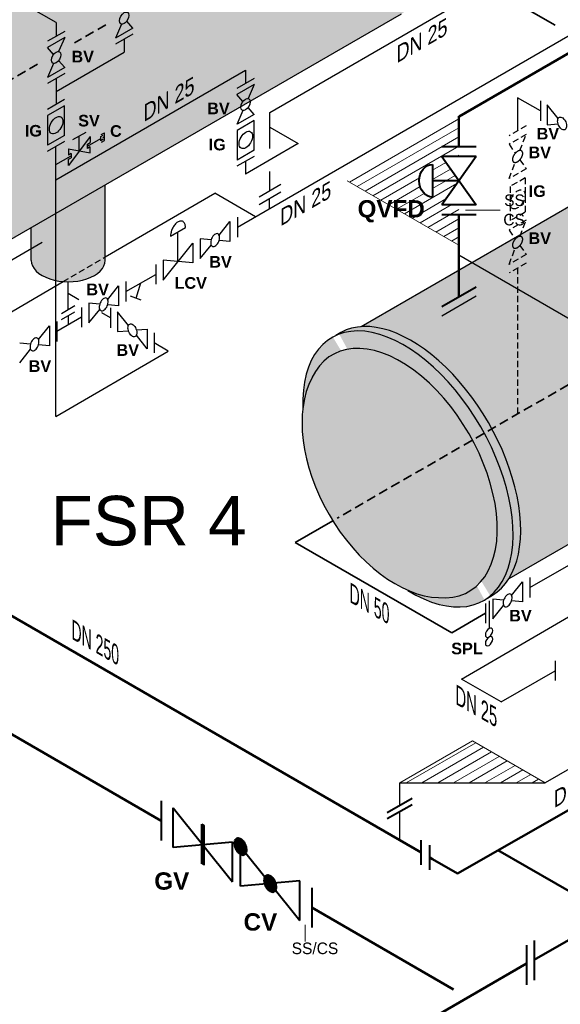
# Model space of a CAD drawing. Header units: millimetres. Extents: x 244 to 2461, y -1517 to 72.
# Tile 15 of 32: x 1331 to 1440, y -1061 to -862. Entities that reach past the tile are written whole.
import ezdxf

# ---------------------------------------------------------------- set-up
doc = ezdxf.new("R2010")
doc.units = ezdxf.units.MM
doc.linetypes.add('VERDECKT2', pattern=[0.1875, 0.125, -0.0625])
for name, color, linetype, lineweight in [('Armatur-Entleerung', 7, 'Continuous', 30), ('Armaturen-Auslagerung', 7, 'Continuous', 40), ('Armaturen-Einlagerung', 7, 'Continuous', 40), ('Auslagerung', 1, 'Continuous', 50), ('Einlagerung', 5, 'Continuous', 50), ('Entleerung', 74, 'Continuous', 35), ('Hilfslinie', 254, 'Continuous', 9), ('Text', 7, 'Continuous', 18), ('Text groß', 7, 'Continuous', 18)]:
    doc.layers.add(name, color=color, linetype=linetype, lineweight=lineweight)
for name, color, linetype in [('DN 025-', 8, 'Continuous'), ('Druckmesseinrichtung', 2, 'Continuous'), ('effekte', 7, 'Continuous'), ('Filter', 8, 'Continuous'), ('Langsame Befüllung', 40, 'Continuous'), ('Probeentnahme', 1, 'Continuous')]:
    doc.layers.add(name, color=color, linetype=linetype)
doc.styles.add('isotext', font='arial.ttf', dxfattribs={"oblique": 30, "height": 3})

msp = doc.modelspace()

# ---------------------------------------------------------------- hatches: boundary and pattern name
at = {"layer": 'effekte', "true_color": 0xc9c8c0}
h = msp.add_hatch(color=9, dxfattribs=at)
edge = h.paths.add_edge_path()
edge.add_line((907, -808.93), (787.99, -740.22))
edge.add_line((787.99, -740.22), (787.99, -869.96))
edge.add_line((787.99, -869.96), (1382.83, -1213.39))
edge.add_line((1382.83, -1213.39), (1412.02, -1196.54))
edge.add_line((1412.02, -1196.54), (1401.34, -1190.37))
edge.add_ellipse((1397.01, -1187.87), major_axis=(3.06, -5.3), ratio=0.57735, start_angle=0, end_angle=45, ccw=False)
edge.add_line((1400.08, -1193.18), (1394.24, -1196.55))
edge.add_ellipse((1391.77, -1190.9), major_axis=(3.06, -5.3), ratio=0.57735, start_angle=180, end_angle=360, ccw=False)
edge.add_ellipse((1391.77, -1190.9), major_axis=(3.06, -5.3), ratio=0.57735, start_angle=0, end_angle=180)
edge.add_line((1388.71, -1185.6), (1390.89, -1184.34))
edge.add_line((1390.89, -1184.34), (1346.3, -1158.6))
edge.add_ellipse((1341.97, -1156.1), major_axis=(3.06, -5.3), ratio=0.57735, start_angle=0, end_angle=45, ccw=False)
edge.add_line((1345.04, -1161.4), (1339.2, -1164.77))
edge.add_ellipse((1336.73, -1159.12), major_axis=(3.06, -5.3), ratio=0.57735, start_angle=180, end_angle=360, ccw=False)
edge.add_ellipse((1336.73, -1159.12), major_axis=(3.06, -5.3), ratio=0.57735, start_angle=0, end_angle=180)
edge.add_line((1333.67, -1153.82), (1335.85, -1152.56))
edge.add_line((1335.85, -1152.56), (1044.98, -984.63))
edge.add_ellipse((1040.65, -982.13), major_axis=(3.06, -5.3), ratio=0.57735, start_angle=0, end_angle=45, ccw=False)
edge.add_line((1043.71, -987.43), (1037.88, -990.8))
edge.add_ellipse((1035.4, -985.15), major_axis=(3.06, -5.3), ratio=0.57735, start_angle=180, end_angle=360, ccw=False)
edge.add_ellipse((1035.4, -985.15), major_axis=(3.06, -5.3), ratio=0.57735, start_angle=0, end_angle=180)
edge.add_line((1032.34, -979.85), (1034.53, -978.59))
edge.add_line((1034.53, -978.59), (989.94, -952.85))
edge.add_ellipse((985.61, -950.35), major_axis=(3.06, -5.3), ratio=0.57735, start_angle=0, end_angle=45, ccw=False)
edge.add_line((988.67, -955.65), (982.84, -959.02))
edge.add_ellipse((980.36, -953.38), major_axis=(3.06, -5.3), ratio=0.57735, start_angle=180, end_angle=360, ccw=False)
edge.add_ellipse((980.36, -953.38), major_axis=(3.06, -5.3), ratio=0.57735, start_angle=0, end_angle=180)
edge.add_line((977.3, -948.07), (979.49, -946.81))
edge.add_line((979.49, -946.81), (934.9, -921.07))
edge.add_ellipse((930.57, -918.57), major_axis=(3.06, -5.3), ratio=0.57735, start_angle=0, end_angle=45, ccw=False)
edge.add_line((933.63, -923.87), (927.8, -927.24))
edge.add_ellipse((925.32, -921.6), major_axis=(3.06, -5.3), ratio=0.57735, start_angle=180, end_angle=360, ccw=False)
edge.add_ellipse((925.32, -921.6), major_axis=(3.06, -5.3), ratio=0.57735, start_angle=0, end_angle=180)
edge.add_line((922.26, -916.3), (924.45, -915.04))
edge.add_line((924.45, -915.04), (907, -904.96))
edge.add_line((907, -904.96), (907, -808.93))
at = {"layer": 'effekte'}
h = msp.add_hatch(color=253, dxfattribs=at)
h.set_gradient(color1=(156, 156, 156), rotation=30, tint=1, name='CURVED')
edge = h.paths.add_edge_path()
edge.add_ellipse((1393.09, -835.7), major_axis=(-14.7, 25.46), ratio=0.582653, start_angle=179.9994, end_angle=360)
edge.add_line((1378.39, -810.25), (1342.81, -830.9))
edge.add_line((1342.81, -830.9), (1342.81, -842.49))
edge.add_ellipse((1337.67, -842.1), major_axis=(5.14, 0), ratio=0.57543, start_angle=180, end_angle=360, ccw=False)
edge.add_line((1332.52, -842.1), (1332.52, -836.5))
edge.add_line((1332.52, -836.5), (1290.12, -860.98))
edge.add_ellipse((1301.09, -888.82), major_axis=(-15.32, 26.54), ratio=0.554278, start_angle=196.4345, end_angle=344.9374, ccw=False)
edge.add_line((1319.95, -911.87), (1407.79, -861.16))
h = msp.add_hatch(color=253, dxfattribs=at)
h.set_gradient(color1=(156, 156, 156), rotation=30, tint=1, name='CURVED')
edge = h.paths.add_edge_path()
edge.add_ellipse((1502.69, -898.98), major_axis=(-14.7, 25.46), ratio=0.582653, start_angle=179.9994, end_angle=360)
edge.add_line((1487.99, -873.52), (1452.41, -894.18))
edge.add_line((1452.41, -894.18), (1452.41, -905.77))
edge.add_ellipse((1447.27, -905.38), major_axis=(5.14, 0), ratio=0.57543, start_angle=180, end_angle=360, ccw=False)
edge.add_line((1442.12, -905.38), (1442.12, -899.78))
edge.add_line((1442.12, -899.78), (1399.72, -924.26))
edge.add_ellipse((1410.69, -952.09), major_axis=(-15.32, 26.54), ratio=0.554278, start_angle=196.4345, end_angle=344.9374, ccw=False)
edge.add_line((1429.55, -975.15), (1517.39, -924.43))
h = msp.add_hatch(color=253, dxfattribs=at)
h.set_gradient(color1=(156, 156, 156), rotation=30, tint=1, name='CURVED')
edge = h.paths.add_edge_path()
edge.add_ellipse((1340.58, -910.88), major_axis=(-7.47, 0), ratio=0.57735, start_angle=0, end_angle=180)
edge.add_line((1348.06, -910.88), (1348.06, -895.64))
edge.add_line((1348.06, -895.64), (1333.11, -904.27))
edge.add_line((1333.11, -904.27), (1333.11, -910.88))
h = msp.add_hatch(color=253, dxfattribs=at)
h.set_gradient(color1=(156, 156, 156), rotation=30, tint=1, name='CURVED')
edge = h.paths.add_edge_path()
edge.add_ellipse((1409.16, -952.98), major_axis=(-15.32, 26.54), ratio=0.554278, start_angle=133.832, end_angle=406.168)
edge.add_ellipse((1407.7, -953.82), major_axis=(-13.69, 23.71), ratio=0.61051, start_angle=20.785, end_angle=39.1875, ccw=False)
edge.add_ellipse((1407.7, -953.82), major_axis=(13.79, -23.89), ratio=0.57735, start_angle=338.1312, end_angle=561.8688, ccw=False)
edge.add_ellipse((1407.7, -953.82), major_axis=(-13.69, 23.71), ratio=0.61051, start_angle=140.8125, end_angle=159.215, ccw=False)
edge = h.paths.add_edge_path()
edge.add_ellipse((1409.16, -952.98), major_axis=(-15.32, 26.54), ratio=0.554278, start_angle=182.9857, end_angle=357.0143, ccw=False)
edge.add_ellipse((1410.69, -952.09), major_axis=(-15.32, 26.54), ratio=0.554278, start_angle=177.0143, end_angle=362.9857)
h = msp.add_hatch(color=253, dxfattribs=at)
h.set_gradient(color1=(156, 156, 156), rotation=30, tint=1, name='CURVED')
edge = h.paths.add_edge_path()
edge.add_ellipse((1407.7, -953.82), major_axis=(13.79, -23.89), ratio=0.57735, start_angle=338.1312, end_angle=561.8688)
edge.add_ellipse((1407.7, -953.82), major_axis=(-13.69, 23.71), ratio=0.61051, start_angle=20.785, end_angle=159.215)
at = {"layer": 'Hilfslinie', "ltscale": 0.8}
h = msp.add_hatch(dxfattribs=at)
h.set_pattern_fill('ANSI31', color=256, scale=0.5, angle=345, style=0)
h.set_pattern_definition([(30, (-379.265, -705.4517), (-0.79375, 1.3748153), [])])
edge = h.paths.add_edge_path()
edge.add_line((1396.87, -894.8), (1419.44, -907.83))
edge.add_line((1419.44, -907.83), (1419.44, -899.69))
edge.add_line((1419.44, -899.69), (1415.98, -899.69))
edge.add_line((1415.98, -899.69), (1419.44, -894.8))
edge.add_line((1419.44, -894.8), (1414.15, -894.8))
edge.add_line((1414.15, -894.8), (1414.15, -898.11))
edge.add_ellipse((1414.15, -894.8), major_axis=(0, 3.31), ratio=0.816612, start_angle=0, end_angle=180, ccw=False)
edge.add_line((1414.15, -891.49), (1414.15, -894.8))
edge.add_line((1414.15, -894.8), (1419.44, -894.8))
edge.add_line((1419.44, -894.8), (1415.98, -889.91))
edge.add_line((1415.98, -889.91), (1419.44, -889.91))
edge.add_line((1419.44, -889.91), (1419.44, -881.77))
edge.add_line((1419.44, -881.77), (1396.87, -894.8))
h = msp.add_hatch(dxfattribs=at)
h.set_pattern_fill('ANSI31', color=256, scale=0.5, angle=345, style=0)
h.set_pattern_definition([(30, (-627.2717, -562.2649), (-0.79375, 1.3748153), [])])
h.paths.add_polyline_path([(1436.86, -1016.34), (1422.18, -1007.86), (1407.5, -1016.34)])

# ---------------------------------------------------------------- linework, layer by layer
at = {"layer": 'Armatur-Entleerung'}
for p, q in [((1430.1, -978.51), (1432.29, -975.78)), ((1432.29, -975.78), (1432.29, -979.78)), ((1425.54, -979.6), (1425.54, -985.18)), ((1426.29, -979.25), (1426.29, -983.25)), ((1428.49, -979.44), (1426.29, -979.25)), ((1432.29, -979.78), (1430.1, -979.59)), ((1424.79, -980.11), (1424.79, -984.11)), ((1426.29, -983.25), (1428.49, -980.52))]:
    msp.add_line(p, q, dxfattribs=at)
msp.add_lwpolyline([(1429.84, -978.25, 0.1593), (1429.52, -978.23, 0.1064), (1429.17, -978.4, 0.0713), (1428.84, -978.75, 0.0576), (1428.58, -979.21, 0.0576), (1428.42, -979.72, 0.0713), (1428.4, -980.2, 0.1064), (1428.52, -980.57, 0.1593), (1428.75, -980.79, 0.1593), (1429.07, -980.81, 0.1064), (1429.42, -980.63, 0.0713), (1429.75, -980.29, 0.0576), (1430.01, -979.82, 0.0576), (1430.17, -979.31, 0.0713), (1430.19, -978.83, 0.1064), (1430.07, -978.46, 0.1593)], format="xyb", close=True, dxfattribs=at)
at = {"layer": 'Armatur-Entleerung', "extrusion": (0, 0, -1)}
for centre in [(1425.54, -986.04), (1425.54, -987.74)]:
    msp.add_ellipse(centre, major_axis=(-0.523, -0.907), ratio=0.57735, dxfattribs=at)
at = {"layer": 'Armaturen-Auslagerung'}
for p, q in [((1422.91, -887.94), (1415.98, -887.94)), ((1422.91, -889.91), (1415.98, -889.91)), ((1422.91, -889.91), (1415.98, -899.69)), ((1415.98, -889.91), (1422.91, -899.69)), ((1419.44, -894.8), (1414.15, -894.8)), ((1422.91, -899.69), (1415.98, -899.69)), ((1422.91, -901.66), (1415.98, -901.66)), ((1415.98, -920.21), (1422.91, -916.21)), ((1410, -1019.52), (1405, -1022.41)), ((1359.37, -1019.98), (1359.37, -1027.98)), ((1405, -1023.56), (1410, -1020.68)), ((1411.86, -1032.91), (1411.86, -1027.91)), ((1413.59, -1033.91), (1413.59, -1028.91))]:
    msp.add_line(p, q, dxfattribs=at)
msp.add_lwpolyline([(1414.15, -891.49), (1414.15, -898.11)], dxfattribs=at)
at = {"layer": 'Armaturen-Auslagerung', "extrusion": (0, 0, -1)}
msp.add_ellipse((1414.15, -894.8), major_axis=(0, 3.31), ratio=0.816612, start_param=3.141593, end_param=6.283185, dxfattribs=at)
at = {"layer": 'Armaturen-Einlagerung'}
for p, q in [((1361.77, -1029.36), (1361.77, -1021.36)), ((1361.77, -1021.36), (1373.77, -1036.29)), ((1367.57, -1032.71), (1367.57, -1024.71)), ((1367.57, -1024.71), (1367.97, -1024.94)), ((1367.67, -1024.77), (1367.67, -1032.77)), ((1367.77, -1024.83), (1367.77, -1032.83)), ((1367.87, -1024.88), (1367.87, -1032.88)), ((1367.97, -1024.94), (1367.97, -1032.94)), ((1374.69, -1027.49), (1376.02, -1028.26)), ((1374.88, -1027.46), (1375.79, -1027.99)), ((1373.77, -1028.29), (1361.77, -1029.36)), ((1373.77, -1036.29), (1373.77, -1028.29)), ((1374.16, -1028.38), (1376.55, -1029.76)), ((1374.16, -1028.51), (1376.56, -1029.9)), ((1374.16, -1028.65), (1376.55, -1030.03)), ((1374.17, -1028.26), (1376.54, -1029.62)), ((1374.17, -1028.79), (1376.54, -1030.16)), ((1374.2, -1028.13), (1376.52, -1029.48)), ((1374.2, -1028.94), (1376.52, -1030.28)), ((1374.23, -1028.02), (1376.49, -1029.33)), ((1374.23, -1029.09), (1376.49, -1030.39)), ((1374.27, -1027.91), (1376.45, -1029.17)), ((1374.27, -1029.24), (1376.45, -1030.5)), ((1374.32, -1027.81), (1376.4, -1029.01)), ((1374.32, -1029.41), (1376.4, -1030.61)), ((1374.38, -1027.71), (1376.33, -1028.84)), ((1374.46, -1027.62), (1376.25, -1028.66)), ((1374.56, -1027.55), (1376.15, -1028.46)), ((1375.36, -1029.21), (1387.36, -1044.13)), ((1375.36, -1037.21), (1375.36, -1029.21)), ((1374.38, -1029.58), (1376.33, -1030.7)), ((1374.46, -1029.76), (1376.25, -1030.79)), ((1374.56, -1029.95), (1376.15, -1030.86)), ((1374.69, -1030.16), (1376.02, -1030.92)), ((1374.88, -1030.4), (1375.84, -1030.95)), ((1380.27, -1035.37), (1382.45, -1036.63)), ((1380.32, -1035.27), (1382.4, -1036.47)), ((1380.38, -1035.17), (1382.33, -1036.3)), ((1380.46, -1035.09), (1382.25, -1036.12)), ((1380.56, -1035.01), (1382.15, -1035.93)), ((1380.69, -1034.95), (1382.02, -1035.72)), ((1380.88, -1034.93), (1381.84, -1035.48)), ((1387.36, -1036.13), (1375.36, -1037.21)), ((1380.16, -1035.85), (1382.55, -1037.23)), ((1380.16, -1035.98), (1382.56, -1037.36)), ((1380.16, -1036.11), (1382.55, -1037.49)), ((1380.17, -1035.72), (1382.54, -1037.09)), ((1380.17, -1036.25), (1382.54, -1037.62)), ((1380.2, -1035.6), (1382.52, -1036.94)), ((1380.2, -1036.4), (1382.52, -1037.74)), ((1380.23, -1035.48), (1382.49, -1036.79)), ((1380.23, -1036.55), (1382.49, -1037.86)), ((1380.27, -1036.71), (1382.45, -1037.97)), ((1380.32, -1036.87), (1382.4, -1038.07)), ((1380.38, -1037.04), (1382.33, -1038.17)), ((1380.46, -1037.22), (1382.25, -1038.25)), ((1380.56, -1037.41), (1382.15, -1038.33)), ((1387.36, -1044.13), (1387.36, -1036.13)), ((1380.69, -1037.62), (1382.02, -1038.39)), ((1380.88, -1037.86), (1381.79, -1038.39)), ((1389.76, -1037.52), (1389.76, -1045.52)), ((1433.09, -1049.11), (1433.09, -1057.11)), ((1434.67, -1048.19), (1434.67, -1056.19))]:
    msp.add_line(p, q, dxfattribs=at)
for points in [[(1376.08, -1030.9, -0.1593), (1375.66, -1030.93, -0.1064), (1375.19, -1030.69, -0.0713), (1374.75, -1030.23, -0.0576), (1374.4, -1029.61, -0.0576), (1374.19, -1028.93, -0.0713), (1374.17, -1028.3, -0.1064), (1374.32, -1027.8, -0.1593), (1374.64, -1027.51, -0.1593), (1375.06, -1027.48, -0.1064), (1375.53, -1027.72, -0.0713), (1375.97, -1028.18, -0.0576), (1376.32, -1028.8, -0.0576), (1376.52, -1029.48, -0.0713), (1376.55, -1030.12, -0.1064), (1376.39, -1030.62, -0.1593)], [(1382.08, -1038.37, -0.1593), (1381.66, -1038.39, -0.1064), (1381.19, -1038.16, -0.0713), (1380.75, -1037.7, -0.0576), (1380.4, -1037.08, -0.0576), (1380.2, -1036.4, -0.0713), (1380.17, -1035.76, -0.1064), (1380.32, -1035.26, -0.1593), (1380.64, -1034.97, -0.1593), (1381.06, -1034.95, -0.1064), (1381.53, -1035.18, -0.0713), (1381.97, -1035.64, -0.0576), (1382.32, -1036.26, -0.0576), (1382.52, -1036.94, -0.0713), (1382.55, -1037.58, -0.1064), (1382.39, -1038.08, -0.1593)]]:
    msp.add_lwpolyline(points, format="xyb", close=True, dxfattribs=at)
at = {"layer": 'Auslagerung'}
for p, q in [((1419.51, -881.81), (1527.08, -819.7)), ((1419.51, -881.81), (1527.08, -819.7)), ((1132.45, -869.1), (1411.86, -1030.41)), ((1419.44, -881.77), (1419.44, -887.94)), ((1419.44, -901.66), (1419.44, -907.83)), ((1419.44, -918.21), (1419.44, -907.83)), ((1359.37, -1023.98), (1260.45, -966.87)), ((1462.97, -1009.6), (1419.15, -1034.62)), ((1413.59, -1031.41), (1414.1, -1031.71)), ((1427.34, -1029.9), (1445.19, -1040.21)), ((1414.1, -1031.71), (1419.15, -1034.62))]:
    msp.add_line(p, q, dxfattribs=at)
at = {"layer": 'DN 025-', "color": 7, "lineweight": -3}
for p, q in [((1381.29, -881.03), (1417.85, -859.9)), ((1381.29, -884), (1381.29, -881.03))]:
    msp.add_line(p, q, dxfattribs=at)
at = {"layer": 'DN 025-', "color": 74}
for p, q in [((1374.73, -904.18), (1446, -863)), ((1348.06, -910.19), (1370.19, -897.32)), ((1378.41, -902.06), (1370.19, -897.32)), ((1310.37, -932.12), (1339.53, -915.15)), ((1419.97, -995.39), (1449.13, -978.43)), ((1427.96, -1000.01), (1438.87, -993.71)), ((1427.96, -1000.01), (1419.97, -995.39))]:
    msp.add_line(p, q, dxfattribs=at)
at = {"layer": 'DN 025-', "color": 32}
for p, q in [((1431.31, -878.05), (1431.31, -884.71)), ((1435.9, -880.7), (1431.31, -878.05))]:
    msp.add_line(p, q, dxfattribs=at)
at = {"layer": 'DN 025-', "lineweight": -3}
for p, q in [((1435.9, -878.7), (1435.9, -882.7)), ((1439.48, -882.24), (1437.29, -879.51)), ((1437.29, -879.51), (1437.29, -883.51)), ((1437.29, -883.51), (1439.48, -883.31)), ((1374.73, -902.18), (1374.73, -906.18)), ((1438.87, -991.71), (1438.87, -995.71))]:
    msp.add_line(p, q, dxfattribs=at)
at = {"layer": 'DN 025-', "color": 8, "linetype": 'VERDECKT2', "lineweight": -3, "ltscale": 10}
for p, q in [((1433.04, -883.71), (1429.57, -885.71)), ((1433.04, -885.44), (1429.57, -887.44)), ((1431.77, -888.71), (1433.04, -885.44)), ((1429.57, -887.44), (1430.84, -889.24)), ((1429.57, -894.37), (1430.84, -891.1)), ((1433.04, -892.37), (1429.57, -894.37)), ((1431.77, -890.56), (1433.04, -892.37)), ((1432.81, -894.23), (1429.81, -895.96)), ((1432.81, -894.23), (1432.81, -901.16)), ((1429.81, -895.96), (1429.81, -902.89)), ((1432.81, -901.16), (1429.81, -902.89)), ((1433.04, -902.76), (1429.57, -904.76)), ((1431.77, -906.03), (1433.04, -902.76)), ((1429.57, -904.76), (1430.84, -906.56)), ((1431.77, -907.88), (1433.04, -909.69)), ((1429.57, -911.69), (1430.84, -908.42)), ((1433.04, -909.69), (1429.57, -911.69)), ((1433.04, -911.42), (1429.57, -913.42))]:
    msp.add_line(p, q, dxfattribs=at)
at = {"layer": 'DN 025-', "color": 74, "linetype": 'VERDECKT2', "ltscale": 10}
msp.add_line((1339.53, -915.15), (1348.06, -910.19), dxfattribs=at)
at = {"layer": 'DN 025-', "color": 32, "linetype": 'VERDECKT2', "ltscale": 10}
msp.add_line((1431.31, -912.42), (1431.31, -941.88), dxfattribs=at)
at = {"layer": 'DN 025-', "lineweight": -3}
msp.add_lwpolyline([(1439.75, -881.97, -0.1593), (1440.06, -881.95, -0.1064), (1440.42, -882.13, -0.0713), (1440.75, -882.47, -0.0576), (1441.01, -882.94, -0.0576), (1441.16, -883.44, -0.0713), (1441.18, -883.92, -0.1064), (1441.06, -884.3, -0.1593), (1440.83, -884.51, -0.1593), (1440.51, -884.53, -0.1064), (1440.16, -884.36, -0.0713), (1439.83, -884.01, -0.0576), (1439.57, -883.55, -0.0576), (1439.42, -883.04, -0.0713), (1439.4, -882.56, -0.1064), (1439.51, -882.18, -0.1593)], format="xyb", close=True, dxfattribs=at)
at = {"layer": 'DN 025-', "color": 8, "linetype": 'VERDECKT2', "lineweight": -3, "ltscale": 10}
for points in [[(1432.14, -888.8, -0.1593), (1432.31, -889.06, -0.1064), (1432.33, -889.45, -0.0713), (1432.2, -889.91, -0.0576), (1431.93, -890.37, -0.0576), (1431.56, -890.76, -0.0713), (1431.16, -891.02, -0.1064), (1430.78, -891.1, -0.1593), (1430.47, -891.01, -0.1593), (1430.3, -890.74, -0.1064), (1430.28, -890.35, -0.0713), (1430.41, -889.89, -0.0576), (1430.68, -889.43, -0.0576), (1431.05, -889.05, -0.0713), (1431.45, -888.79, -0.1064), (1431.83, -888.7, -0.1593)], [(1432.14, -906.12, -0.1593), (1432.31, -906.38, -0.1064), (1432.33, -906.77, -0.0713), (1432.2, -907.23, -0.0576), (1431.93, -907.69, -0.0576), (1431.56, -908.08, -0.0713), (1431.16, -908.34, -0.1064), (1430.78, -908.42, -0.1593), (1430.47, -908.33, -0.1593), (1430.3, -908.06, -0.1064), (1430.28, -907.67, -0.0713), (1430.41, -907.21, -0.0576), (1430.68, -906.75, -0.0576), (1431.05, -906.37, -0.0713), (1431.45, -906.11, -0.1064), (1431.83, -906.02, -0.1593)]]:
    msp.add_lwpolyline(points, format="xyb", close=True, dxfattribs=at)
msp.add_ellipse((1431.31, -898.56), major_axis=(-1.06, -1.84), ratio=0.57735, dxfattribs=at)
at = {"layer": 'Druckmesseinrichtung', "color": 7, "lineweight": 30}
for p, q in [((1497.05, -981.58), (1436.86, -1016.34)), ((1407.5, -1020.96), (1407.5, -1016.34)), ((1407.5, -1016.34), (1436.86, -1016.34)), ((1407.5, -1027.9), (1407.5, -1022.12))]:
    msp.add_line(p, q, dxfattribs=at)
at = {"layer": 'Einlagerung'}
for p, q in [((1434.67, -1052.05), (1687.88, -905.86)), ((1418.33, -1058.02), (1389.76, -1041.52)), ((1370.65, -1088.87), (1433.09, -1052.82))]:
    msp.add_line(p, q, dxfattribs=at)
at = {"layer": 'Entleerung', "color": 74}
for p, q in [((1438.86, -863.41), (1420.34, -852.71)), ((1393.97, -963.44), (1386.42, -967.8)), ((1386.42, -967.8), (1418.01, -986.03)), ((1424.79, -982.11), (1418.01, -986.03))]:
    msp.add_line(p, q, dxfattribs=at)
at = {"layer": 'Entleerung', "color": 74, "linetype": 'VERDECKT2', "ltscale": 15}
for p, q in [((1348.14, -863.34), (1341.86, -866.97)), ((1334.36, -871.3), (1285.24, -899.66)), ((1443.96, -934.57), (1394.84, -962.94))]:
    msp.add_line(p, q, dxfattribs=at)
at = {"layer": 'Filter'}
for p, q in [((1407.79, -861.16), (1319.95, -911.87)), ((1348.06, -910.88), (1348.06, -895.64)), ((1348.06, -910.88), (1348.06, -895.64)), ((1442.12, -899.78), (1399.72, -924.26)), ((1333.11, -910.88), (1333.11, -904.27)), ((1333.11, -910.88), (1333.11, -904.27)), ((1361.23, -905.98), (1364.23, -904.24)), ((1371.04, -905.78), (1373.23, -903.05)), ((1373.23, -903.05), (1373.23, -907.05)), ((1362.73, -911.11), (1362.73, -905.11)), ((1324.2, -913.64), (1335.32, -907.22)), ((1359.73, -914.84), (1365.73, -907.38)), ((1365.73, -907.38), (1365.73, -911.38)), ((1367.23, -906.51), (1367.23, -910.51)), ((1369.43, -906.71), (1367.23, -906.51)), ((1367.23, -910.51), (1369.43, -907.78)), ((1373.23, -907.05), (1371.04, -906.85)), ((1358.23, -911.71), (1358.23, -915.71)), ((1359.73, -910.84), (1359.73, -914.84)), ((1365.73, -911.38), (1359.73, -910.84)), ((1352.23, -917.17), (1358.23, -913.71)), ((1340.58, -920.79), (1340.58, -915.19)), ((1340.58, -920.79), (1340.58, -915.19)), ((1348.54, -918.77), (1350.73, -916.04)), ((1350.73, -916.04), (1350.73, -920.04)), ((1352.23, -915.17), (1352.23, -919.17)), ((1354.28, -918.53), (1355.23, -915.44)), ((1342.73, -918.81), (1340.58, -917.58)), ((1355.27, -918.88), (1353.14, -918.13)), ((1415.98, -922.04), (1422.91, -918.04)), ((1339.23, -921.57), (1341.93, -920.01)), ((1344.73, -919.5), (1344.73, -923.5)), ((1346.93, -919.7), (1344.73, -919.5)), ((1350.73, -920.04), (1348.54, -919.84)), ((1339.23, -922.84), (1341.93, -921.28)), ((1340.58, -922.06), (1340.58, -923.89)), ((1343.23, -920.37), (1343.23, -924.37)), ((1344.73, -923.5), (1346.93, -920.77)), ((1349.14, -922.46), (1347.37, -921.45)), ((1349.14, -920.46), (1349.14, -924.46)), ((1352.73, -923.99), (1350.53, -921.26)), ((1350.53, -921.26), (1350.53, -925.26)), ((1334.58, -926.83), (1336.77, -924.1)), ((1336.77, -924.1), (1336.77, -928.1)), ((1343.23, -922.37), (1338.27, -925.23)), ((1338.27, -923.23), (1338.27, -927.23)), ((1350.53, -925.26), (1352.73, -925.07)), ((1354.34, -924.92), (1356.53, -924.73)), ((1356.53, -928.73), (1354.34, -926)), ((1356.53, -924.73), (1356.53, -928.73)), ((1517.39, -924.43), (1429.55, -975.15)), ((1332.97, -927.76), (1330.77, -927.56)), ((1336.77, -928.1), (1334.58, -927.9)), ((1330.77, -931.56), (1332.97, -928.83)), ((1433.79, -976.92), (1444.92, -970.5)), ((1433.79, -974.92), (1433.79, -978.92))]:
    msp.add_line(p, q, dxfattribs=at)
msp.add_lwpolyline([(1364.23, -904.24, 0.0281), (1364.22, -903.97, 0.1064), (1364.02, -903.35, 0.1593), (1363.63, -902.99, 0.1593), (1363.11, -902.96, 0.1064), (1362.52, -903.25, 0.0713), (1361.97, -903.83, 0.0576), (1361.53, -904.6, 0.0576), (1361.28, -905.45, 0.0431), (1361.23, -905.98)], format="xyb", dxfattribs=at)
for points in [[(1370.77, -905.51, 0.1593), (1370.46, -905.49, 0.1064), (1370.11, -905.66, 0.0713), (1369.77, -906.01, 0.0576), (1369.51, -906.47, 0.0576), (1369.36, -906.98, 0.0713), (1369.34, -907.46, 0.1064), (1369.46, -907.84, 0.1593), (1369.69, -908.05, 0.1593), (1370.01, -908.07, 0.1064), (1370.36, -907.9, 0.0713), (1370.69, -907.55, 0.0576), (1370.95, -907.09, 0.0576), (1371.1, -906.58, 0.0713), (1371.12, -906.1, 0.1064), (1371.01, -905.72, 0.1593)], [(1348.27, -918.5, 0.1593), (1347.96, -918.48, 0.1064), (1347.61, -918.65, 0.0713), (1347.27, -919, 0.0576), (1347.01, -919.46, 0.0576), (1346.86, -919.97, 0.0713), (1346.84, -920.45, 0.1064), (1346.96, -920.83, 0.1593), (1347.19, -921.04, 0.1593), (1347.51, -921.06, 0.1064), (1347.86, -920.88, 0.0713), (1348.19, -920.54, 0.0576), (1348.45, -920.08, 0.0576), (1348.6, -919.57, 0.0713), (1348.62, -919.09, 0.1064), (1348.51, -918.71, 0.1593)], [(1352.99, -923.73, -0.1593), (1353.31, -923.7, -0.1064), (1353.66, -923.88, -0.0713), (1353.99, -924.23, -0.0576), (1354.25, -924.69, -0.0576), (1354.4, -925.2, -0.0713), (1354.42, -925.68, -0.1064), (1354.31, -926.05, -0.1593), (1354.07, -926.27, -0.1593), (1353.76, -926.29, -0.1064), (1353.41, -926.11, -0.0713), (1353.08, -925.77, -0.0576), (1352.81, -925.3, -0.0576), (1352.66, -924.79, -0.0713), (1352.64, -924.31, -0.1064), (1352.76, -923.94, -0.1593)], [(1334.31, -926.56, 0.1593), (1334, -926.54, 0.1064), (1333.64, -926.71, 0.0713), (1333.31, -927.06, 0.0576), (1333.05, -927.52, 0.0576), (1332.9, -928.03, 0.0713), (1332.88, -928.51, 0.1064), (1333, -928.89, 0.1593), (1333.23, -929.1, 0.1593), (1333.55, -929.12, 0.1064), (1333.9, -928.94, 0.0713), (1334.23, -928.6, 0.0576), (1334.49, -928.13, 0.0576), (1334.64, -927.62, 0.0713), (1334.66, -927.15, 0.1064), (1334.55, -926.77, 0.1593)]]:
    msp.add_lwpolyline(points, format="xyb", close=True, dxfattribs=at)
for centre, major_axis, ratio, start_param, end_param in [((1340.58, -910.88), (-7.47, 0), 0.57735, 0, 3.141593), ((1340.58, -910.88), (-7.47, 0), 0.57735, 0, 3.141593), ((1410.69, -952.09), (-15.32, 26.54), 0.554278, 3.089482, 6.335296), ((1409.16, -952.98), (-15.32, 26.54), 0.554278, 2.335809, 7.088969), ((1407.7, -953.82), (13.79, -23.89), 0.57735, 5.901503, 9.806461), ((1407.7, -953.82), (-13.69, 23.71), 0.61051, 0.362767, 2.778826)]:
    msp.add_ellipse(centre, major_axis=major_axis, ratio=ratio, start_param=start_param, end_param=end_param, dxfattribs=at)
at = {"layer": 'Hilfslinie', "ltscale": 0.8}
for p, q in [((1396.87, -894.8), (1419.44, -907.83)), ((1422.18, -1007.86), (1407.5, -1016.34)), ((1422.18, -1007.86), (1436.86, -1016.34))]:
    msp.add_line(p, q, dxfattribs=at)
at = {"layer": 'Langsame Befüllung'}
for p, q in [((1338.11, -862.88), (1309.84, -846.55)), ((1338.11, -862.88), (1338.11, -865.65)), ((1351.88, -866.15), (1351.88, -868.84)), ((1338.11, -876.79), (1351.88, -868.84)), ((1338.06, -894.62), (1376.37, -872.5)), ((1338.11, -874.17), (1338.11, -879.41)), ((1376.37, -872.5), (1376.37, -875.15)), ((1381.29, -888.3), (1381.29, -884)), ((1381.29, -884), (1387.01, -887.3)), ((1338.06, -942.37), (1338.06, -887.9)), ((1387.01, -887.3), (1376.37, -893.45)), ((1376.37, -890.89), (1376.37, -893.45)), ((1381.29, -896.75), (1381.29, -892.92)), ((1381.21, -900.43), (1381.21, -898.36)), ((1447.71, -926.15), (1419.44, -909.83)), ((1360.76, -929.17), (1357.92, -927.53)), ((1338.06, -942.37), (1360.76, -929.17))]:
    msp.add_line(p, q, dxfattribs=at)
at = {"layer": 'Langsame Befüllung', "color": 8}
for p, q in [((1351.36, -863.17), (1350.14, -866)), ((1353.63, -863.99), (1350.14, -866)), ((1353.63, -863.99), (1352.41, -862.57)), ((1339.86, -864.65), (1336.36, -866.66)), ((1339.86, -865.88), (1336.36, -867.89)), ((1339.86, -865.88), (1338.63, -868.7)), ((1353.63, -865.21), (1350.14, -867.23)), ((1337.59, -869.31), (1336.36, -867.89)), ((1337.59, -871.12), (1336.36, -873.95)), ((1339.86, -871.94), (1336.36, -873.95)), ((1339.86, -871.94), (1338.63, -870.52)), ((1339.86, -873.17), (1336.36, -875.18)), ((1378.12, -874.14), (1374.63, -876.15)), ((1378.12, -875.37), (1374.63, -877.38)), ((1378.12, -875.37), (1376.9, -878.2)), ((1339.84, -878.41), (1336.38, -880.41)), ((1375.85, -878.8), (1374.63, -877.38)), ((1339.82, -879.65), (1336.36, -881.65)), ((1339.82, -885.65), (1339.82, -879.65)), ((1378.12, -881.43), (1376.9, -880.01)), ((1336.36, -881.65), (1336.36, -887.65)), ((1375.85, -880.62), (1374.63, -883.44)), ((1378.12, -881.43), (1374.69, -883.41)), ((1378.14, -882.65), (1374.67, -884.65)), ((1378.14, -888.65), (1378.14, -882.65)), ((1339.82, -885.65), (1336.36, -887.65)), ((1374.67, -884.65), (1374.67, -890.65)), ((1339.79, -886.9), (1336.33, -888.9)), ((1378.11, -889.89), (1374.64, -891.89)), ((1378.14, -888.65), (1374.67, -890.65)), ((1379.09, -898.03), (1383.49, -895.48)), ((1379.09, -899.59), (1383.49, -897.05)), ((1357.92, -925.53), (1357.92, -929.53))]:
    msp.add_line(p, q, dxfattribs=at)
for centre, major_axis in [((1351.88, -861.96), (-0.67, -1.16)), ((1338.11, -869.91), (-0.67, -1.16)), ((1376.37, -879.41), (-0.67, -1.16)), ((1338.12, -883.58), (0.96, 1.67)), ((1376.43, -886.57), (0.96, 1.67))]:
    msp.add_ellipse(centre, major_axis=major_axis, ratio=0.577382, dxfattribs=at)
at = {"layer": 'Probeentnahme', "linetype": 'Continuous'}
for p, q in [((1344.98, -885.87), (1340.65, -891.7)), ((1344.11, -885.03), (1341.45, -886.57)), ((1342.81, -888.79), (1342.81, -885.78)), ((1344.47, -887.83), (1347.14, -886.3)), ((1344.98, -885.87), (1344.98, -887.11)), ((1347.14, -885.86), (1347.64, -885.57)), ((1347.14, -886.73), (1347.14, -885.86)), ((1347.25, -885.47), (1347.9, -885.1)), ((1347.55, -886.06), (1347.9, -885.86)), ((1347.9, -886.65), (1347.9, -885.1)), ((1340.65, -888.37), (1340.65, -889.61)), ((1340.65, -888.37), (1344.98, -889.2)), ((1344.47, -887.4), (1344.98, -887.11)), ((1344.47, -888.26), (1344.47, -887.4)), ((1344.98, -887.97), (1344.47, -888.26)), ((1344.98, -889.2), (1344.98, -887.97)), ((1347.64, -886.43), (1347.14, -886.73)), ((1347.27, -887.01), (1347.9, -886.65)), ((1338.06, -891.54), (1341.14, -889.76)), ((1341.14, -889.33), (1340.65, -889.61)), ((1340.65, -890.47), (1341.14, -890.19)), ((1341.14, -889.33), (1341.14, -890.19)), ((1340.65, -891.7), (1340.65, -890.47))]:
    msp.add_line(p, q, dxfattribs=at)
at = {"layer": 'Text'}
for p, q in [((1420.76, -900.71), (1427.79, -900.71)), ((1388.44, -1045), (1388.44, -1048.34))]:
    msp.add_line(p, q, dxfattribs=at)

# ---------------------------------------------------------------- texts
at = {"layer": 'Filter', "char_height": 2.3418, "width": 5.4629, "attachment_point": 1}
for s, insert in [('{\\fArial|b1|i0|c0|p34;BV}', (1369.05, -910)), ('{\\fArial|b1|i0|c0|p34;LCV}', (1362.03, -914.26)), ('{\\fArial|b1|i0|c0|p34;BV}', (1344.24, -915.58)), ('{\\fArial|b1|i0|c0|p34;BV}', (1350.32, -927.81)), ('{\\fArial|b1|i0|c0|p34;BV}', (1332.59, -931.05))]:
    msp.add_mtext(s, dxfattribs=dict(at, insert=insert))
at = {"layer": 'Text'}
for s, insert, char_height, width, attachment_point in [('{\\fArial|b1|i0|c0|p34;BV}', (1341.22, -868.57), 2.3418, 5.4629, 1), ('{\\fArial|b1|i0|c0|p34;BV}', (1368.63, -879.04), 2.3418, 5.4629, 1), ('{\\fArial|b1|i0|c0|p34;SV}', (1342.58, -881.5), 2.3418, 5.4629, 1), ('{\\fArial|b1|i0|c0|p34;IG}', (1331.8, -883.54), 2.3418, 5.4629, 1), ('{\\fArial|b1|i0|c0|p34;C}', (1349.02, -883.59), 2.3418, 5.4629, 1), ('{\\fArial|b1|i0|c0|p34;BV}', (1435.15, -884.13), 2.3418, 5.4629, 1), ('{\\fArial|b1|i0|c0|p34;BV}', (1435.15, -884.13), 2.3418, 5.4629, 1), ('{\\fArial|b1|i0|c0|p34;IG}', (1368.94, -886.33), 2.3418, 5.4629, 1), ('{\\fArial|b1|i0|c0|p34;BV}', (1433.51, -887.91), 2.3418, 5.4629, 1), ('{\\fArial|b1|i0|c0|p34;IG}', (1433.55, -895.73), 2.3418, 5.4629, 1), ('SS\\PCS  ', (1432.77, -897.57), 2.342, 9.06, 3), ('{\\fArial|b1|i0|c0|p34;QVFD}', (1398.99, -898.72), 3.5, 5.4629, 1), ('{\\fArial|b1|i0|c0|p34;BV}', (1433.51, -905.23), 2.3418, 5.4629, 1), ('{\\fArial|b1|i0|c0|p34;BV}', (1429.61, -981.42), 2.3418, 5.4629, 1), ('{\\fArial|b1|i0|c0|p34;SPL}', (1417.9, -988.05), 2.3418, 5.4629, 1), ('{\\fArial|b1|i0|c0|p34;GV}', (1357.94, -1034.4), 3.5, 5.4629, 1), ('{\\fArial|b1|i0|c0|p34;CV}', (1375.98, -1042.66), 3.5, 5.4629, 1), ('SS/CS  ', (1395.09, -1048.57), 2.342, 11.7375, 3)]:
    msp.add_mtext(s, dxfattribs=dict(at, insert=insert, char_height=char_height, width=width, attachment_point=attachment_point))
at = {"layer": 'Text groß', "style": 'isotext', "oblique": 30}
for s, p in [('DN 25', (1406.86, -871.14)), ('DN 25', (1355.78, -883)), ('DN 25', (1383.39, -904.05)), ('DN 250', (1438.61, -1021.51))]:
    msp.add_text(s, height=3, rotation=30, dxfattribs=at).set_placement(p)
at = {"layer": 'Text groß', "insert": (1337, -958.41), "char_height": 15, "width": 39.171, "attachment_point": 1, "line_spacing_factor": 0.6}
msp.add_mtext('{\\fArial|b0|i0|c0|p34;\\H0.6667x;FSR 4}', dxfattribs=at)
at = {"layer": 'Text groß', "char_height": 3.5, "attachment_point": 9, "rotation": 330}
for s, insert in [('\\W0.7;\\Q330;DN 50', (1405.4, -984.52)), ('{\\Q-30;\\W0.7;DN 250}', (1350.81, -992.83)), ('\\W0.7;\\Q330;{\\fArial|b0|i0|c0|p34;DN 25}', (1427.15, -1005.31))]:
    msp.add_mtext(s, dxfattribs=dict(at, insert=insert))

doc.saveas('drawing.dxf')
